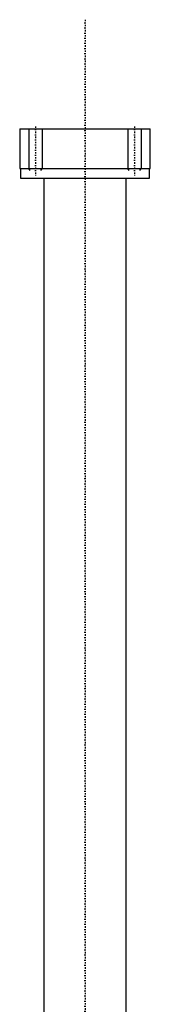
# Model space of a CAD drawing. Extents: x -120 to 120, y -1 to 1086.
# Tile 5 of 5: x -20 to 20, y 789 to 1086. Entities that reach past the tile are written whole.
import ezdxf

# ---------------------------------------------------------------- set-up
doc = ezdxf.new("R2010")
doc.units = 0
doc.linetypes.add('CENTER', pattern=[1.5, 0.45, -0.5, 0.05, -0.5])
for name, color, linetype in [('AM_0', 7, 'CONTINUOUS'), ('AM_10', 7, 'CONTINUOUS'), ('AM_7', 7, 'CENTER')]:
    doc.layers.add(name, color=color, linetype=linetype)

msp = doc.modelspace()

# ---------------------------------------------------------------- linework, layer by layer
at = {"layer": 'AM_0', "color": 7, "linetype": 'CONTINUOUS'}
for p, q in [((-19.75, 1053.5), (-19.75, 1041.5)), ((-19.75, 1053.5), (19.75, 1053.5)), ((19.75, 1041.5), (19.75, 1053.5)), ((-19.75, 1041.5), (19.75, 1041.5)), ((-19.5, 1041.5), (-19.5, 1038.5)), ((19.5, 1038.5), (19.5, 1041.5)), ((-19.5, 1038.5), (19.5, 1038.5)), ((-12.5, 1038.5), (-12.5, 675.5)), ((12.5, 675.5), (12.5, 1038.5))]:
    msp.add_line(p, q, dxfattribs=at)
at = {"layer": 'AM_10', "color": 7, "linetype": 'CONTINUOUS'}
for p, q in [((-17, 1053.5), (-17, 1041.5)), ((-13, 1053.5), (-13, 1041.5)), ((13, 1053.5), (13, 1041.5)), ((17, 1053.5), (17, 1041.5)), ((-16.62, 1040.84), (-17, 1041.5)), ((-17, 1041.5), (-13, 1041.5)), ((-13.38, 1040.84), (-13, 1041.5)), ((13.38, 1040.84), (13, 1041.5)), ((13, 1041.5), (17, 1041.5)), ((16.62, 1040.84), (17, 1041.5))]:
    msp.add_line(p, q, dxfattribs=at)
at = {"layer": 'AM_7', "color": 4, "linetype": 'CENTER'}
for p, q in [((0, 1086.5), (0, 360.5)), ((-15, 1054.2), (-15, 1038.8)), ((15, 1054.2), (15, 1038.8))]:
    msp.add_line(p, q, dxfattribs=at)

doc.saveas('drawing.dxf')
